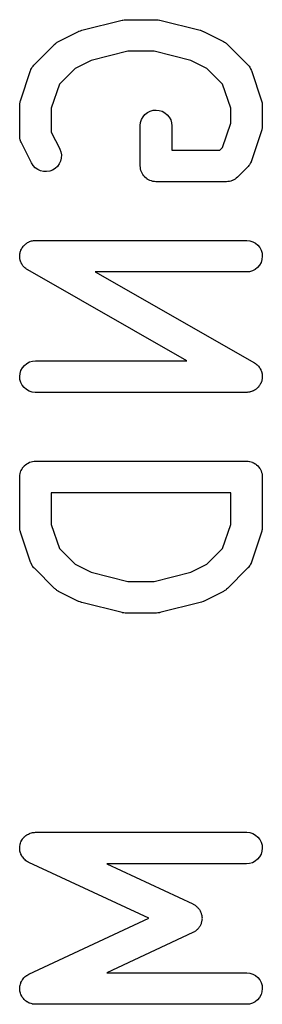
# Model space of a CAD drawing. Extents: x 0.06 to 3.68, y 0.9 to 3.15.
# Tile 13 of 13: x 3.6355 to 3.6808, y 2.3549 to 2.5389. Entities that reach past the tile are written whole.
import ezdxf

# ---------------------------------------------------------------- set-up
doc = ezdxf.new("R2010")
doc.units = 0
doc.header["$MEASUREMENT"] = 0
doc.layers.add('BLACK', color=7, linetype='CONTINUOUS')

msp = doc.modelspace()

# ---------------------------------------------------------------- linework, layer by layer
at = {"layer": 'BLACK', "linetype": 'CONTINUOUS'}
for p, q in [((3.6471, 2.5369), (3.6546, 2.53878)), ((3.6546, 2.53878), (3.65464, 2.53879)), ((3.65464, 2.53879), (3.65469, 2.53879)), ((3.65469, 2.53879), (3.65474, 2.53881)), ((3.65474, 2.53881), (3.65497, 2.53883)), ((3.65497, 2.53883), (3.65521, 2.53886)), ((3.65521, 2.53886), (3.65526, 2.53886)), ((3.65526, 2.53886), (3.65531, 2.53887)), ((3.65531, 2.53887), (3.66094, 2.53887)), ((3.66094, 2.53887), (3.66098, 2.53887)), ((3.66098, 2.53887), (3.66103, 2.53886)), ((3.66103, 2.53886), (3.66108, 2.53886)), ((3.66108, 2.53886), (3.66132, 2.53883)), ((3.66132, 2.53883), (3.66155, 2.5388)), ((3.66155, 2.5388), (3.6616, 2.53879)), ((3.6616, 2.53879), (3.66165, 2.53878)), ((3.66165, 2.53878), (3.66915, 2.5369)), ((3.64274, 2.5348), (3.64649, 2.53668)), ((3.64649, 2.53668), (3.64653, 2.5367)), ((3.64653, 2.5367), (3.64654, 2.5367)), ((3.64654, 2.5367), (3.64656, 2.53671)), ((3.64656, 2.53671), (3.64681, 2.5368)), ((3.64681, 2.5368), (3.64707, 2.5369)), ((3.64707, 2.5369), (3.64708, 2.5369)), ((3.64708, 2.5369), (3.6471, 2.5369)), ((3.66915, 2.5369), (3.66919, 2.53689)), ((3.66919, 2.53689), (3.66921, 2.53689)), ((3.66921, 2.53689), (3.66922, 2.53689)), ((3.66922, 2.53689), (3.66948, 2.53679)), ((3.66948, 2.53679), (3.66973, 2.53669)), ((3.66973, 2.53669), (3.66974, 2.53668)), ((3.66974, 2.53668), (3.66976, 2.53668)), ((3.66976, 2.53668), (3.67351, 2.5348)), ((3.63823, 2.5305), (3.64198, 2.53425)), ((3.64198, 2.53425), (3.64201, 2.53428)), ((3.64201, 2.53428), (3.64214, 2.53438)), ((3.64214, 2.53438), (3.64226, 2.5345)), ((3.64226, 2.5345), (3.64236, 2.53456)), ((3.64236, 2.53456), (3.64246, 2.53464)), ((3.64246, 2.53464), (3.6426, 2.53472)), ((3.6426, 2.53472), (3.64274, 2.5348)), ((3.67351, 2.5348), (3.67354, 2.53479)), ((3.67354, 2.53479), (3.67368, 2.5347)), ((3.67368, 2.5347), (3.67383, 2.53462)), ((3.67383, 2.53462), (3.67392, 2.53454)), ((3.67392, 2.53454), (3.67403, 2.53447)), ((3.67403, 2.53447), (3.67415, 2.53436)), ((3.67415, 2.53436), (3.67427, 2.53425)), ((3.67427, 2.53425), (3.67802, 2.5305)), ((3.65568, 2.53296), (3.64884, 2.53125)), ((3.66057, 2.53296), (3.65568, 2.53296)), ((3.66741, 2.53125), (3.66057, 2.53296)), ((3.63786, 2.53006), (3.63799, 2.53021)), ((3.63799, 2.53021), (3.63811, 2.53038)), ((3.63811, 2.53038), (3.63817, 2.53043)), ((3.63817, 2.53043), (3.63823, 2.5305)), ((3.64884, 2.53125), (3.64581, 2.52974)), ((3.67044, 2.52974), (3.66741, 2.53125)), ((3.67802, 2.5305), (3.67805, 2.53047)), ((3.67805, 2.53047), (3.67811, 2.5304)), ((3.67811, 2.5304), (3.67817, 2.53034)), ((3.67817, 2.53034), (3.67829, 2.53018)), ((3.67829, 2.53018), (3.67841, 2.53002)), ((3.63564, 2.52372), (3.63751, 2.52935)), ((3.63751, 2.52935), (3.63753, 2.52939)), ((3.63753, 2.52939), (3.63756, 2.52947)), ((3.63756, 2.52947), (3.63759, 2.52955)), ((3.63759, 2.52955), (3.63768, 2.52973)), ((3.63768, 2.52973), (3.63777, 2.52991)), ((3.63777, 2.52991), (3.63782, 2.52998)), ((3.63782, 2.52998), (3.63786, 2.53006)), ((3.64581, 2.52974), (3.6429, 2.52682)), ((3.67335, 2.52682), (3.67044, 2.52974)), ((3.67841, 2.53002), (3.67845, 2.52995)), ((3.67845, 2.52995), (3.6785, 2.52987)), ((3.6785, 2.52987), (3.67858, 2.52969)), ((3.67858, 2.52969), (3.67868, 2.52951)), ((3.67868, 2.52951), (3.6787, 2.52943)), ((3.6787, 2.52943), (3.67874, 2.52935)), ((3.67874, 2.52935), (3.68061, 2.52372)), ((3.6429, 2.52682), (3.64139, 2.52231)), ((3.67486, 2.52231), (3.67335, 2.52682)), ((3.63549, 2.52283), (3.63551, 2.523)), ((3.63549, 2.52279), (3.63549, 2.52283)), ((3.63549, 2.51717), (3.63549, 2.52279)), ((3.63551, 2.52316), (3.63554, 2.52328)), ((3.63551, 2.523), (3.63551, 2.52316)), ((3.63554, 2.52328), (3.63555, 2.5234)), ((3.63555, 2.5234), (3.6356, 2.52356)), ((3.6356, 2.52356), (3.63564, 2.52372)), ((3.68061, 2.52372), (3.68062, 2.52368)), ((3.68062, 2.52368), (3.68066, 2.52352)), ((3.68066, 2.52352), (3.68071, 2.52336)), ((3.68071, 2.52336), (3.68072, 2.52324)), ((3.68072, 2.52324), (3.68074, 2.52312)), ((3.68074, 2.52312), (3.68075, 2.52295)), ((3.68075, 2.52295), (3.68076, 2.52279)), ((3.68076, 2.52279), (3.68076, 2.51904)), ((3.64139, 2.52231), (3.64139, 2.51786)), ((3.6585, 2.52071), (3.65887, 2.52115)), ((3.65887, 2.52115), (3.65932, 2.52151)), ((3.65932, 2.52151), (3.65983, 2.52178)), ((3.65983, 2.52178), (3.66038, 2.52194)), ((3.66038, 2.52194), (3.66096, 2.52199)), ((3.66096, 2.52199), (3.66153, 2.52193)), ((3.66153, 2.52193), (3.66208, 2.52176)), ((3.66208, 2.52176), (3.66259, 2.52149)), ((3.66259, 2.52149), (3.66303, 2.52112)), ((3.66303, 2.52112), (3.6634, 2.52067)), ((3.67486, 2.51952), (3.67486, 2.52231)), ((3.65798, 2.51908), (3.65805, 2.51965)), ((3.65805, 2.51965), (3.65822, 2.5202)), ((3.65822, 2.5202), (3.6585, 2.52071)), ((3.6634, 2.52067), (3.66367, 2.52017)), ((3.66367, 2.52017), (3.66383, 2.51961)), ((3.66383, 2.51961), (3.66389, 2.51904)), ((3.67335, 2.51501), (3.67486, 2.51952)), ((3.64139, 2.51786), (3.64296, 2.51474)), ((3.65798, 2.51904), (3.65798, 2.51908)), ((3.65798, 2.51154), (3.65798, 2.51904)), ((3.66389, 2.51904), (3.66389, 2.51449)), ((3.68061, 2.51811), (3.67874, 2.51248)), ((3.68065, 2.51827), (3.68061, 2.51811)), ((3.6807, 2.51843), (3.68065, 2.51827)), ((3.68071, 2.51855), (3.6807, 2.51843)), ((3.68074, 2.51867), (3.68071, 2.51855)), ((3.68076, 2.519), (3.68074, 2.51883)), ((3.68074, 2.51883), (3.68074, 2.51867)), ((3.68076, 2.51904), (3.68076, 2.519)), ((3.6355, 2.51708), (3.63549, 2.51717)), ((3.63549, 2.51699), (3.6355, 2.51708)), ((3.63552, 2.51679), (3.63549, 2.51699)), ((3.63554, 2.51659), (3.63552, 2.51679)), ((3.63557, 2.51651), (3.63554, 2.51659)), ((3.63558, 2.51642), (3.63557, 2.51651)), ((3.63565, 2.51623), (3.63558, 2.51642)), ((3.63571, 2.51604), (3.63565, 2.51623)), ((3.63575, 2.51596), (3.63571, 2.51604)), ((3.63578, 2.51588), (3.63575, 2.51596)), ((3.6358, 2.51584), (3.63578, 2.51588)), ((3.63767, 2.5121), (3.6358, 2.51584)), ((3.64296, 2.51474), (3.64297, 2.5147)), ((3.64297, 2.5147), (3.64317, 2.51416)), ((3.64317, 2.51416), (3.64326, 2.51359)), ((3.64326, 2.51359), (3.64324, 2.51301)), ((3.66389, 2.51449), (3.67284, 2.51449)), ((3.67284, 2.51449), (3.67335, 2.51501)), ((3.63798, 2.51161), (3.63767, 2.5121)), ((3.64287, 2.51193), (3.64253, 2.51146)), ((3.64311, 2.51245), (3.64287, 2.51193)), ((3.64324, 2.51301), (3.64311, 2.51245)), ((3.67839, 2.51177), (3.67826, 2.51162)), ((3.67843, 2.51185), (3.67839, 2.51177)), ((3.67848, 2.51192), (3.67843, 2.51185)), ((3.67857, 2.5121), (3.67848, 2.51192)), ((3.67866, 2.51228), (3.67857, 2.5121)), ((3.67869, 2.51236), (3.67866, 2.51228)), ((3.67872, 2.51244), (3.67869, 2.51236)), ((3.67874, 2.51248), (3.67872, 2.51244)), ((3.63838, 2.51119), (3.63798, 2.51161)), ((3.63885, 2.51085), (3.63838, 2.51119)), ((3.63937, 2.51062), (3.63885, 2.51085)), ((3.63993, 2.51049), (3.63937, 2.51062)), ((3.64051, 2.51047), (3.63993, 2.51049)), ((3.64108, 2.51056), (3.64051, 2.51047)), ((3.64162, 2.51077), (3.64108, 2.51056)), ((3.64211, 2.51107), (3.64162, 2.51077)), ((3.64253, 2.51146), (3.64211, 2.51107)), ((3.65801, 2.51126), (3.65798, 2.51154)), ((3.65804, 2.51099), (3.65801, 2.51126)), ((3.65804, 2.51098), (3.65804, 2.51099)), ((3.65804, 2.51097), (3.65804, 2.51098)), ((3.65812, 2.5107), (3.65804, 2.51097)), ((3.6582, 2.51043), (3.65812, 2.5107)), ((3.65821, 2.51042), (3.6582, 2.51043)), ((3.6582, 2.51043), (3.6582, 2.51043)), ((3.65834, 2.51017), (3.65821, 2.51042)), ((3.65847, 2.50992), (3.65834, 2.51017)), ((3.65848, 2.50991), (3.65847, 2.50992)), ((3.65847, 2.50992), (3.65847, 2.50992)), ((3.65865, 2.50969), (3.65848, 2.50991)), ((3.67802, 2.51133), (3.67615, 2.50945)), ((3.67808, 2.5114), (3.67802, 2.51133)), ((3.67814, 2.51145), (3.67808, 2.5114)), ((3.67826, 2.51162), (3.67814, 2.51145)), ((3.65883, 2.50948), (3.65865, 2.50969)), ((3.65884, 2.50947), (3.65883, 2.50948)), ((3.65884, 2.50946), (3.65884, 2.50947)), ((3.65906, 2.50928), (3.65884, 2.50946)), ((3.65927, 2.5091), (3.65906, 2.50928)), ((3.65928, 2.5091), (3.65927, 2.5091)), ((3.65929, 2.50909), (3.65928, 2.5091)), ((3.65953, 2.50896), (3.65929, 2.50909)), ((3.65977, 2.50883), (3.65953, 2.50896)), ((3.65978, 2.50882), (3.65977, 2.50883)), ((3.65979, 2.50882), (3.65978, 2.50882)), ((3.66006, 2.50874), (3.65979, 2.50882)), ((3.66032, 2.50865), (3.66006, 2.50874)), ((3.66033, 2.50865), (3.66032, 2.50865)), ((3.66034, 2.50865), (3.66033, 2.50865)), ((3.66062, 2.50862), (3.66034, 2.50865)), ((3.6609, 2.50859), (3.66062, 2.50862)), ((3.66092, 2.50859), (3.6609, 2.50859)), ((3.66094, 2.50859), (3.66092, 2.50859)), ((3.66092, 2.50859), (3.66092, 2.50859)), ((3.66092, 2.50859), (3.66092, 2.50859)), ((3.67406, 2.50859), (3.66094, 2.50859)), ((3.67433, 2.50861), (3.67406, 2.50859)), ((3.6746, 2.50864), (3.67433, 2.50861)), ((3.67462, 2.50864), (3.6746, 2.50864)), ((3.67463, 2.50864), (3.67462, 2.50864)), ((3.67489, 2.50872), (3.67463, 2.50864)), ((3.67516, 2.5088), (3.67489, 2.50872)), ((3.67517, 2.50881), (3.67516, 2.5088)), ((3.67519, 2.50881), (3.67517, 2.50881)), ((3.67543, 2.50894), (3.67519, 2.50881)), ((3.67567, 2.50906), (3.67543, 2.50894)), ((3.67568, 2.50907), (3.67567, 2.50906)), ((3.67569, 2.50908), (3.67568, 2.50907)), ((3.67591, 2.50925), (3.67569, 2.50908)), ((3.67612, 2.50942), (3.67591, 2.50925)), ((3.67614, 2.50945), (3.67612, 2.50942)), ((3.67615, 2.50945), (3.67614, 2.50945)), ((3.67614, 2.50945), (3.67614, 2.50945)), ((3.67614, 2.50945), (3.67614, 2.50945)), ((3.63664, 2.49701), (3.63673, 2.49706)), ((3.63673, 2.49706), (3.63681, 2.49713)), ((3.63681, 2.49713), (3.63697, 2.49722)), ((3.63697, 2.49722), (3.63713, 2.49732)), ((3.63713, 2.49732), (3.63723, 2.49735)), ((3.63723, 2.49735), (3.63731, 2.4974)), ((3.63731, 2.4974), (3.6375, 2.49745)), ((3.6375, 2.49745), (3.63767, 2.49752)), ((3.63767, 2.49752), (3.63777, 2.49754)), ((3.63777, 2.49754), (3.63787, 2.49756)), ((3.63787, 2.49756), (3.63806, 2.49758)), ((3.63806, 2.49758), (3.63824, 2.49761)), ((3.63824, 2.49761), (3.63834, 2.49761)), ((3.63834, 2.49761), (3.63844, 2.49762)), ((3.63844, 2.49762), (3.67781, 2.49762)), ((3.67781, 2.49762), (3.67785, 2.49762)), ((3.67785, 2.49762), (3.67842, 2.49756)), ((3.67842, 2.49756), (3.67897, 2.49738)), ((3.67897, 2.49738), (3.67948, 2.4971)), ((3.67948, 2.4971), (3.67992, 2.49673)), ((3.63554, 2.49516), (3.63555, 2.49526)), ((3.63555, 2.49526), (3.6356, 2.49544)), ((3.6356, 2.49544), (3.63565, 2.49563)), ((3.63565, 2.49563), (3.63569, 2.49572)), ((3.63569, 2.49572), (3.63572, 2.49581)), ((3.63572, 2.49581), (3.63581, 2.49598)), ((3.63581, 2.49598), (3.63589, 2.49615)), ((3.63589, 2.49615), (3.63594, 2.49623)), ((3.63594, 2.49623), (3.63599, 2.49632)), ((3.63599, 2.49632), (3.63611, 2.49647)), ((3.63611, 2.49647), (3.63622, 2.49662)), ((3.63622, 2.49662), (3.6363, 2.49669)), ((3.6363, 2.49669), (3.63636, 2.49676)), ((3.63636, 2.49676), (3.63651, 2.49688)), ((3.63651, 2.49688), (3.63664, 2.49701)), ((3.67992, 2.49673), (3.68028, 2.49628)), ((3.68028, 2.49628), (3.68055, 2.49577)), ((3.68055, 2.49577), (3.68071, 2.49522)), ((3.68071, 2.49522), (3.68076, 2.49465)), ((3.63549, 2.49469), (3.63551, 2.49488)), ((3.6355, 2.49459), (3.63549, 2.49469)), ((3.63549, 2.49449), (3.6355, 2.49459)), ((3.63552, 2.4943), (3.63549, 2.49449)), ((3.63551, 2.49507), (3.63554, 2.49516)), ((3.63551, 2.49488), (3.63551, 2.49507)), ((3.63554, 2.49411), (3.63552, 2.4943)), ((3.63557, 2.49402), (3.63554, 2.49411)), ((3.63558, 2.49392), (3.63557, 2.49402)), ((3.63565, 2.49374), (3.63558, 2.49392)), ((3.6357, 2.49356), (3.63565, 2.49374)), ((3.63575, 2.49347), (3.6357, 2.49356)), ((3.63578, 2.49338), (3.63575, 2.49347)), ((3.63588, 2.49322), (3.63578, 2.49338)), ((3.68053, 2.49352), (3.68026, 2.49302)), ((3.6807, 2.49407), (3.68053, 2.49352)), ((3.68076, 2.49465), (3.6807, 2.49407)), ((3.63597, 2.49305), (3.63588, 2.49322)), ((3.63603, 2.49297), (3.63597, 2.49305)), ((3.63608, 2.49289), (3.63603, 2.49297)), ((3.63621, 2.49275), (3.63608, 2.49289)), ((3.63633, 2.4926), (3.63621, 2.49275)), ((3.63641, 2.49254), (3.63633, 2.4926)), ((3.63647, 2.49247), (3.63641, 2.49254)), ((3.63663, 2.49235), (3.63647, 2.49247)), ((3.63677, 2.49223), (3.63663, 2.49235)), ((3.63686, 2.49218), (3.63677, 2.49223)), ((3.63694, 2.49213), (3.63686, 2.49218)), ((3.63698, 2.4921), (3.63694, 2.49213)), ((3.66669, 2.47512), (3.63698, 2.4921)), ((3.67781, 2.49172), (3.64956, 2.49172)), ((3.64956, 2.49172), (3.67928, 2.47473)), ((3.67838, 2.49177), (3.67781, 2.49172)), ((3.67894, 2.49194), (3.67838, 2.49177)), ((3.67944, 2.49221), (3.67894, 2.49194)), ((3.67989, 2.49257), (3.67944, 2.49221)), ((3.68026, 2.49302), (3.67989, 2.49257)), ((3.63731, 2.4749), (3.63787, 2.47507)), ((3.63787, 2.47507), (3.63844, 2.47512)), ((3.63844, 2.47512), (3.66669, 2.47512)), ((3.63555, 2.47276), (3.63572, 2.47332)), ((3.63572, 2.47332), (3.63599, 2.47382)), ((3.63599, 2.47382), (3.63636, 2.47427)), ((3.63636, 2.47427), (3.63681, 2.47463)), ((3.63681, 2.47463), (3.63731, 2.4749)), ((3.67928, 2.47473), (3.67931, 2.47471)), ((3.67931, 2.47471), (3.67939, 2.47466)), ((3.67939, 2.47466), (3.67948, 2.47461)), ((3.67948, 2.47461), (3.67962, 2.47449)), ((3.67962, 2.47449), (3.67978, 2.47437)), ((3.67978, 2.47437), (3.67984, 2.4743)), ((3.67984, 2.4743), (3.67992, 2.47424)), ((3.67992, 2.47424), (3.68004, 2.47409)), ((3.68004, 2.47409), (3.68017, 2.47395)), ((3.68017, 2.47395), (3.68022, 2.47387)), ((3.68022, 2.47387), (3.68028, 2.47379)), ((3.68028, 2.47379), (3.68037, 2.47362)), ((3.68037, 2.47362), (3.68047, 2.47346)), ((3.68047, 2.47346), (3.6805, 2.47337)), ((3.6805, 2.47337), (3.68055, 2.47328)), ((3.68055, 2.47328), (3.6806, 2.4731)), ((3.6806, 2.4731), (3.68067, 2.47292)), ((3.63549, 2.47219), (3.63555, 2.47276)), ((3.63554, 2.47162), (3.63549, 2.47219)), ((3.6357, 2.47106), (3.63554, 2.47162)), ((3.68065, 2.4714), (3.6806, 2.47121)), ((3.6807, 2.47158), (3.68065, 2.4714)), ((3.68067, 2.47292), (3.68068, 2.47282)), ((3.68068, 2.47282), (3.68071, 2.47272)), ((3.68071, 2.47168), (3.6807, 2.47158)), ((3.68071, 2.47272), (3.68073, 2.47254)), ((3.68074, 2.47177), (3.68071, 2.47168)), ((3.68073, 2.47254), (3.68076, 2.47235)), ((3.68076, 2.47215), (3.68074, 2.47196)), ((3.68074, 2.47196), (3.68074, 2.47177)), ((3.68076, 2.47235), (3.68075, 2.47225)), ((3.68075, 2.47225), (3.68076, 2.47215)), ((3.63597, 2.47055), (3.6357, 2.47106)), ((3.63633, 2.47011), (3.63597, 2.47055)), ((3.63677, 2.46973), (3.63633, 2.47011)), ((3.63728, 2.46946), (3.63677, 2.46973)), ((3.63783, 2.46928), (3.63728, 2.46946)), ((3.67894, 2.46944), (3.67875, 2.46939)), ((3.67902, 2.46949), (3.67894, 2.46944)), ((3.67912, 2.46952), (3.67902, 2.46949)), ((3.67928, 2.46962), (3.67912, 2.46952)), ((3.67944, 2.46971), (3.67928, 2.46962)), ((3.67952, 2.46977), (3.67944, 2.46971)), ((3.67961, 2.46983), (3.67952, 2.46977)), ((3.67974, 2.46996), (3.67961, 2.46983)), ((3.67989, 2.47008), (3.67974, 2.46996)), ((3.67995, 2.47015), (3.67989, 2.47008)), ((3.68003, 2.47022), (3.67995, 2.47015)), ((3.68014, 2.47037), (3.68003, 2.47022)), ((3.68026, 2.47052), (3.68014, 2.47037)), ((3.68031, 2.47061), (3.68026, 2.47052)), ((3.68036, 2.47069), (3.68031, 2.47061)), ((3.68044, 2.47086), (3.68036, 2.47069)), ((3.68053, 2.47103), (3.68044, 2.47086)), ((3.68056, 2.47112), (3.68053, 2.47103)), ((3.6806, 2.47121), (3.68056, 2.47112)), ((3.6384, 2.46922), (3.63783, 2.46928)), ((3.63844, 2.46922), (3.6384, 2.46922)), ((3.67781, 2.46922), (3.63844, 2.46922)), ((3.67791, 2.46923), (3.67781, 2.46922)), ((3.67801, 2.46922), (3.67791, 2.46923)), ((3.6782, 2.46926), (3.67801, 2.46922)), ((3.67838, 2.46927), (3.6782, 2.46926)), ((3.67848, 2.4693), (3.67838, 2.46927)), ((3.67858, 2.46932), (3.67848, 2.4693)), ((3.67875, 2.46939), (3.67858, 2.46932)), ((3.63573, 2.45459), (3.63586, 2.45483)), ((3.63586, 2.45483), (3.63599, 2.45507)), ((3.63599, 2.45507), (3.636, 2.45508)), ((3.636, 2.45509), (3.63618, 2.45531)), ((3.636, 2.45508), (3.636, 2.45509)), ((3.63618, 2.45531), (3.63636, 2.45552)), ((3.63636, 2.45552), (3.63637, 2.45553)), ((3.63637, 2.45553), (3.63659, 2.45571)), ((3.63637, 2.45553), (3.63637, 2.45553)), ((3.63659, 2.45571), (3.63681, 2.45588)), ((3.63681, 2.45588), (3.63682, 2.45589)), ((3.63682, 2.45589), (3.63707, 2.45602)), ((3.63682, 2.45589), (3.63682, 2.45589)), ((3.63707, 2.45602), (3.63731, 2.45615)), ((3.63731, 2.45615), (3.63732, 2.45616)), ((3.63732, 2.45616), (3.63733, 2.45616)), ((3.63733, 2.45616), (3.6376, 2.45624)), ((3.6376, 2.45624), (3.63787, 2.45632)), ((3.63787, 2.45632), (3.63788, 2.45632)), ((3.63788, 2.45632), (3.63789, 2.45632)), ((3.63789, 2.45632), (3.63816, 2.45635)), ((3.63816, 2.45635), (3.63844, 2.45638)), ((3.63844, 2.45638), (3.67781, 2.45638)), ((3.67781, 2.45638), (3.67783, 2.45638)), ((3.67783, 2.45638), (3.67783, 2.45638)), ((3.67783, 2.45638), (3.67783, 2.45638)), ((3.67783, 2.45638), (3.67785, 2.45638)), ((3.67785, 2.45638), (3.67813, 2.45634)), ((3.67813, 2.45634), (3.6784, 2.45632)), ((3.6784, 2.45632), (3.67841, 2.45631)), ((3.67841, 2.45631), (3.67842, 2.45631)), ((3.67842, 2.45631), (3.67869, 2.45623)), ((3.67869, 2.45623), (3.67895, 2.45615)), ((3.67895, 2.45615), (3.67896, 2.45614)), ((3.67896, 2.45614), (3.67897, 2.45614)), ((3.67897, 2.45614), (3.67922, 2.456)), ((3.67922, 2.456), (3.67946, 2.45587)), ((3.67946, 2.45587), (3.67947, 2.45586)), ((3.67947, 2.45586), (3.67948, 2.45586)), ((3.67948, 2.45586), (3.67969, 2.45568)), ((3.67969, 2.45568), (3.67991, 2.4555)), ((3.67991, 2.4555), (3.67991, 2.4555)), ((3.67991, 2.4555), (3.67992, 2.45549)), ((3.67992, 2.45549), (3.68009, 2.45527)), ((3.68009, 2.45527), (3.68027, 2.45506)), ((3.68027, 2.45506), (3.68027, 2.45505)), ((3.68027, 2.45505), (3.68028, 2.45504)), ((3.68028, 2.45504), (3.68041, 2.45479)), ((3.68041, 2.45479), (3.68054, 2.45455)), ((3.63549, 2.45346), (3.63552, 2.45374)), ((3.63549, 2.45344), (3.63549, 2.45346)), ((3.63549, 2.45342), (3.63549, 2.45344)), ((3.63549, 2.45344), (3.63549, 2.45344)), ((3.63549, 2.45344), (3.63549, 2.45344)), ((3.63549, 2.44405), (3.63549, 2.45342)), ((3.63552, 2.45374), (3.63555, 2.45402)), ((3.63555, 2.45404), (3.63564, 2.4543)), ((3.63555, 2.45403), (3.63555, 2.45404)), ((3.63555, 2.45402), (3.63555, 2.45403)), ((3.63564, 2.4543), (3.63572, 2.45457)), ((3.63572, 2.45458), (3.63573, 2.45459)), ((3.63572, 2.45457), (3.63572, 2.45458)), ((3.68054, 2.45455), (3.68054, 2.45454)), ((3.68054, 2.45454), (3.68055, 2.45453)), ((3.68055, 2.45453), (3.68063, 2.45426)), ((3.68063, 2.45426), (3.68071, 2.454)), ((3.68071, 2.454), (3.68071, 2.45399)), ((3.68071, 2.45399), (3.68071, 2.45398)), ((3.68071, 2.45398), (3.68074, 2.4537)), ((3.68074, 2.4537), (3.68076, 2.45342)), ((3.68076, 2.45342), (3.68076, 2.44405)), ((3.64139, 2.45047), (3.64139, 2.44453)), ((3.67486, 2.45047), (3.64139, 2.45047)), ((3.67486, 2.44453), (3.67486, 2.45047)), ((3.6355, 2.44388), (3.63549, 2.44405)), ((3.63551, 2.44372), (3.6355, 2.44388)), ((3.63553, 2.4436), (3.63551, 2.44372)), ((3.64139, 2.44453), (3.6429, 2.44002)), ((3.67335, 2.44002), (3.67486, 2.44453)), ((3.68074, 2.44368), (3.68071, 2.44356)), ((3.68076, 2.44401), (3.68074, 2.44384)), ((3.68074, 2.44384), (3.68074, 2.44368)), ((3.68076, 2.44405), (3.68076, 2.44401)), ((3.63554, 2.44348), (3.63553, 2.4436)), ((3.63559, 2.44332), (3.63554, 2.44348)), ((3.63563, 2.44315), (3.63559, 2.44332)), ((3.63564, 2.44312), (3.63563, 2.44315)), ((3.63751, 2.43749), (3.63564, 2.44312)), ((3.68061, 2.44312), (3.67874, 2.43749)), ((3.68065, 2.44328), (3.68061, 2.44312)), ((3.6807, 2.44344), (3.68065, 2.44328)), ((3.68071, 2.44356), (3.6807, 2.44344)), ((3.6429, 2.44002), (3.64581, 2.4371)), ((3.67044, 2.4371), (3.67335, 2.44002)), ((3.63755, 2.43741), (3.63751, 2.43749)), ((3.63757, 2.43733), (3.63755, 2.43741)), ((3.63767, 2.43715), (3.63757, 2.43733)), ((3.63775, 2.43697), (3.63767, 2.43715)), ((3.6378, 2.43689), (3.63775, 2.43697)), ((3.63784, 2.43682), (3.6378, 2.43689)), ((3.63796, 2.43666), (3.63784, 2.43682)), ((3.63808, 2.43649), (3.63796, 2.43666)), ((3.63814, 2.43643), (3.63808, 2.43649)), ((3.6382, 2.43637), (3.63814, 2.43643)), ((3.63823, 2.43634), (3.6382, 2.43637)), ((3.64198, 2.43259), (3.63823, 2.43634)), ((3.64581, 2.4371), (3.64884, 2.43559)), ((3.66741, 2.43559), (3.67044, 2.4371)), ((3.67802, 2.43634), (3.67427, 2.43259)), ((3.67808, 2.4364), (3.67802, 2.43634)), ((3.67814, 2.43646), (3.67808, 2.4364)), ((3.67826, 2.43663), (3.67814, 2.43646)), ((3.67839, 2.43678), (3.67826, 2.43663)), ((3.67843, 2.43686), (3.67839, 2.43678)), ((3.67848, 2.43693), (3.67843, 2.43686)), ((3.67857, 2.43711), (3.67848, 2.43693)), ((3.67866, 2.43729), (3.67857, 2.43711)), ((3.67869, 2.43737), (3.67866, 2.43729)), ((3.67872, 2.43745), (3.67869, 2.43737)), ((3.67874, 2.43749), (3.67872, 2.43745)), ((3.64884, 2.43559), (3.65568, 2.43388)), ((3.66057, 2.43388), (3.66741, 2.43559)), ((3.65568, 2.43388), (3.66057, 2.43388)), ((3.6421, 2.43248), (3.64198, 2.43259)), ((3.64222, 2.43237), (3.6421, 2.43248)), ((3.64233, 2.4323), (3.64222, 2.43237)), ((3.64242, 2.43222), (3.64233, 2.4323)), ((3.64257, 2.43214), (3.64242, 2.43222)), ((3.64271, 2.43205), (3.64257, 2.43214)), ((3.64274, 2.43203), (3.64271, 2.43205)), ((3.64649, 2.43016), (3.64274, 2.43203)), ((3.67351, 2.43203), (3.66976, 2.43016)), ((3.67365, 2.43212), (3.67351, 2.43203)), ((3.67379, 2.4322), (3.67365, 2.43212)), ((3.67389, 2.43228), (3.67379, 2.4322)), ((3.67399, 2.43234), (3.67389, 2.43228)), ((3.67411, 2.43246), (3.67399, 2.43234)), ((3.67424, 2.43256), (3.67411, 2.43246)), ((3.67427, 2.43259), (3.67424, 2.43256)), ((3.64651, 2.43016), (3.64649, 2.43016)), ((3.64652, 2.43015), (3.64651, 2.43016)), ((3.64677, 2.43005), (3.64652, 2.43015)), ((3.64703, 2.42995), (3.64677, 2.43005)), ((3.64705, 2.42995), (3.64703, 2.42995)), ((3.64706, 2.42995), (3.64705, 2.42995)), ((3.6471, 2.42994), (3.64706, 2.42995)), ((3.6546, 2.42806), (3.6471, 2.42994)), ((3.66915, 2.42994), (3.66165, 2.42806)), ((3.66917, 2.42994), (3.66915, 2.42994)), ((3.66918, 2.42994), (3.66917, 2.42994)), ((3.66943, 2.43004), (3.66918, 2.42994)), ((3.6697, 2.43013), (3.66943, 2.43004)), ((3.66971, 2.43014), (3.6697, 2.43013)), ((3.66972, 2.43014), (3.66971, 2.43014)), ((3.66976, 2.43016), (3.66972, 2.43014)), ((3.65465, 2.42805), (3.6546, 2.42806)), ((3.6547, 2.42804), (3.65465, 2.42805)), ((3.65493, 2.42801), (3.6547, 2.42804)), ((3.65517, 2.42798), (3.65493, 2.42801)), ((3.65522, 2.42798), (3.65517, 2.42798)), ((3.65527, 2.42797), (3.65522, 2.42798)), ((3.65531, 2.42797), (3.65527, 2.42797)), ((3.66094, 2.42797), (3.65531, 2.42797)), ((3.66099, 2.42798), (3.66094, 2.42797)), ((3.66104, 2.42798), (3.66099, 2.42798)), ((3.66128, 2.42801), (3.66104, 2.42798)), ((3.66151, 2.42803), (3.66128, 2.42801)), ((3.66156, 2.42804), (3.66151, 2.42803)), ((3.66161, 2.42805), (3.66156, 2.42804)), ((3.66165, 2.42806), (3.66161, 2.42805)), ((3.63692, 2.38659), (3.63712, 2.38668)), ((3.63712, 2.38668), (3.63731, 2.38679)), ((3.63731, 2.38679), (3.63738, 2.38681)), ((3.63738, 2.38681), (3.63744, 2.38684)), ((3.63744, 2.38684), (3.63766, 2.38689)), ((3.63766, 2.38689), (3.63787, 2.38695)), ((3.63787, 2.38695), (3.63793, 2.38696)), ((3.63793, 2.38696), (3.638, 2.38698)), ((3.638, 2.38698), (3.63822, 2.38699)), ((3.63822, 2.38699), (3.63844, 2.38701)), ((3.63844, 2.38701), (3.67781, 2.38701)), ((3.67781, 2.38701), (3.67785, 2.38701)), ((3.67785, 2.38701), (3.67842, 2.38695)), ((3.67842, 2.38695), (3.67897, 2.38677)), ((3.67897, 2.38677), (3.67948, 2.38649)), ((3.63557, 2.38472), (3.63558, 2.38478)), ((3.63558, 2.38478), (3.63565, 2.38499)), ((3.63565, 2.38499), (3.63572, 2.3852)), ((3.63572, 2.3852), (3.63575, 2.38526)), ((3.63575, 2.38526), (3.63577, 2.38532)), ((3.63577, 2.38532), (3.63589, 2.38551)), ((3.63589, 2.38551), (3.63599, 2.38571)), ((3.63599, 2.38571), (3.63604, 2.38576)), ((3.63604, 2.38576), (3.63607, 2.38582)), ((3.63607, 2.38582), (3.63622, 2.38598)), ((3.63622, 2.38598), (3.63636, 2.38615)), ((3.63636, 2.38615), (3.63641, 2.38619)), ((3.63641, 2.38619), (3.63646, 2.38625)), ((3.63646, 2.38625), (3.63664, 2.38638)), ((3.63664, 2.38638), (3.63681, 2.38652)), ((3.63681, 2.38652), (3.63687, 2.38655)), ((3.63687, 2.38655), (3.63692, 2.38659)), ((3.67948, 2.38649), (3.67992, 2.38612)), ((3.67992, 2.38612), (3.68028, 2.38567)), ((3.68028, 2.38567), (3.68055, 2.38516)), ((3.68055, 2.38516), (3.68071, 2.38461)), ((3.63549, 2.38421), (3.63552, 2.38443)), ((3.63549, 2.38414), (3.63549, 2.38421)), ((3.63549, 2.38408), (3.63549, 2.38414)), ((3.63551, 2.38386), (3.63549, 2.38408)), ((3.63552, 2.38364), (3.63551, 2.38386)), ((3.63552, 2.38443), (3.63555, 2.38465)), ((3.63553, 2.38357), (3.63552, 2.38364)), ((3.63554, 2.3835), (3.63553, 2.38357)), ((3.6356, 2.38329), (3.63554, 2.3835)), ((3.63555, 2.38465), (3.63557, 2.38472)), ((3.63565, 2.38308), (3.6356, 2.38329)), ((3.63568, 2.38302), (3.63565, 2.38308)), ((3.6357, 2.38295), (3.63568, 2.38302)), ((3.6358, 2.38276), (3.6357, 2.38295)), ((3.6807, 2.38346), (3.68053, 2.38291)), ((3.68076, 2.38404), (3.6807, 2.38346)), ((3.68071, 2.38461), (3.68076, 2.38404)), ((3.6359, 2.38255), (3.6358, 2.38276)), ((3.63594, 2.3825), (3.6359, 2.38255)), ((3.63597, 2.38244), (3.63594, 2.3825)), ((3.63611, 2.38227), (3.63597, 2.38244)), ((3.63624, 2.38209), (3.63611, 2.38227)), ((3.63629, 2.38204), (3.63624, 2.38209)), ((3.63633, 2.38199), (3.63629, 2.38204)), ((3.6365, 2.38185), (3.63633, 2.38199)), ((3.63666, 2.3817), (3.6365, 2.38185)), ((3.63672, 2.38166), (3.63666, 2.3817)), ((3.63677, 2.38162), (3.63672, 2.38166)), ((3.63697, 2.38151), (3.63677, 2.38162)), ((3.63715, 2.3814), (3.63697, 2.38151)), ((3.63719, 2.38138), (3.63715, 2.3814)), ((3.65958, 2.37093), (3.63719, 2.38138)), ((3.67781, 2.3811), (3.65175, 2.3811)), ((3.65175, 2.3811), (3.66781, 2.37361)), ((3.67838, 2.38116), (3.67781, 2.3811)), ((3.67894, 2.38133), (3.67838, 2.38116)), ((3.67944, 2.3816), (3.67894, 2.38133)), ((3.67989, 2.38196), (3.67944, 2.3816)), ((3.68026, 2.38241), (3.67989, 2.38196)), ((3.68053, 2.38291), (3.68026, 2.38241)), ((3.66781, 2.37361), (3.66785, 2.37359)), ((3.66785, 2.37359), (3.66798, 2.37351)), ((3.66798, 2.37351), (3.66812, 2.37344)), ((3.66812, 2.37344), (3.66822, 2.37336)), ((3.66822, 2.37336), (3.66834, 2.37329)), ((3.66834, 2.37329), (3.66845, 2.37319)), ((3.66845, 2.37319), (3.66857, 2.37309)), ((3.66857, 2.37309), (3.66866, 2.37299)), ((3.66866, 2.37299), (3.66876, 2.3729)), ((3.66876, 2.3729), (3.66885, 2.37278)), ((3.66885, 2.37278), (3.66896, 2.37266)), ((3.66896, 2.37266), (3.66902, 2.37255)), ((3.66902, 2.37255), (3.6691, 2.37244)), ((3.6691, 2.37244), (3.66917, 2.3723)), ((3.66917, 2.3723), (3.66925, 2.37216)), ((3.66925, 2.37216), (3.66929, 2.37204)), ((3.66929, 2.37204), (3.66935, 2.37191)), ((3.66935, 2.37191), (3.66938, 2.37176)), ((3.63719, 2.36049), (3.65958, 2.37093)), ((3.66937, 2.37006), (3.66933, 2.36991)), ((3.66942, 2.37021), (3.66937, 2.37006)), ((3.66938, 2.37176), (3.66943, 2.37162)), ((3.66944, 2.37034), (3.66942, 2.37021)), ((3.66943, 2.37162), (3.66945, 2.37148)), ((3.66948, 2.37047), (3.66944, 2.37034)), ((3.66945, 2.37148), (3.66948, 2.37135)), ((3.66948, 2.37135), (3.66949, 2.3712)), ((3.66949, 2.37063), (3.66948, 2.37047)), ((3.66949, 2.3712), (3.66951, 2.37105)), ((3.66951, 2.37078), (3.66949, 2.37063)), ((3.66951, 2.37105), (3.6695, 2.37091)), ((3.6695, 2.37091), (3.66951, 2.37078)), ((3.66781, 2.36826), (3.65175, 2.36076)), ((3.66794, 2.36834), (3.66781, 2.36826)), ((3.66808, 2.3684), (3.66794, 2.36834)), ((3.66819, 2.36848), (3.66808, 2.3684)), ((3.66831, 2.36855), (3.66819, 2.36848)), ((3.66842, 2.36865), (3.66831, 2.36855)), ((3.66854, 2.36875), (3.66842, 2.36865)), ((3.66864, 2.36885), (3.66854, 2.36875)), ((3.66874, 2.36894), (3.66864, 2.36885)), ((3.66883, 2.36906), (3.66874, 2.36894)), ((3.66893, 2.36917), (3.66883, 2.36906)), ((3.669, 2.36929), (3.66893, 2.36917)), ((3.66908, 2.3694), (3.669, 2.36929)), ((3.66915, 2.36953), (3.66908, 2.3694)), ((3.66923, 2.36967), (3.66915, 2.36953)), ((3.66927, 2.36979), (3.66923, 2.36967)), ((3.66933, 2.36991), (3.66927, 2.36979)), ((3.63572, 2.35895), (3.63582, 2.35915)), ((3.63582, 2.35915), (3.63592, 2.35935)), ((3.63592, 2.35935), (3.63596, 2.3594)), ((3.63596, 2.3594), (3.63599, 2.35946)), ((3.63599, 2.35946), (3.63613, 2.35963)), ((3.63613, 2.35963), (3.63627, 2.35981)), ((3.63627, 2.35981), (3.63632, 2.35985)), ((3.63632, 2.35985), (3.63636, 2.35991)), ((3.63636, 2.35991), (3.63653, 2.36004)), ((3.63653, 2.36004), (3.6367, 2.36019)), ((3.6367, 2.36019), (3.63675, 2.36023)), ((3.63675, 2.36023), (3.63681, 2.36027)), ((3.63681, 2.36027), (3.637, 2.36037)), ((3.637, 2.36037), (3.63719, 2.36049)), ((3.65175, 2.36076), (3.67781, 2.36076)), ((3.67781, 2.36076), (3.67785, 2.36076)), ((3.67785, 2.36076), (3.67842, 2.3607)), ((3.67842, 2.3607), (3.67897, 2.36052)), ((3.67897, 2.36052), (3.67948, 2.36025)), ((3.67948, 2.36025), (3.67992, 2.35988)), ((3.67992, 2.35988), (3.68028, 2.35943)), ((3.68028, 2.35943), (3.68055, 2.35892)), ((3.63549, 2.35783), (3.63551, 2.35805)), ((3.63549, 2.35776), (3.63549, 2.35783)), ((3.63549, 2.3577), (3.63549, 2.35776)), ((3.63552, 2.35748), (3.63549, 2.3577)), ((3.63551, 2.35805), (3.63552, 2.35827)), ((3.63552, 2.35827), (3.63554, 2.35834)), ((3.63554, 2.35726), (3.63552, 2.35748)), ((3.63554, 2.35834), (3.63555, 2.3584)), ((3.63556, 2.35719), (3.63554, 2.35726)), ((3.63555, 2.3584), (3.63561, 2.35862)), ((3.63557, 2.35713), (3.63556, 2.35719)), ((3.63561, 2.35862), (3.63567, 2.35883)), ((3.63567, 2.35883), (3.6357, 2.35889)), ((3.6357, 2.35889), (3.63572, 2.35895)), ((3.6807, 2.35722), (3.68053, 2.35667)), ((3.68055, 2.35892), (3.68071, 2.35836)), ((3.68076, 2.35779), (3.6807, 2.35722)), ((3.68071, 2.35836), (3.68076, 2.35779)), ((3.63564, 2.35692), (3.63557, 2.35713)), ((3.6357, 2.3567), (3.63564, 2.35692)), ((3.63573, 2.35664), (3.6357, 2.3567)), ((3.63576, 2.35658), (3.63573, 2.35664)), ((3.63587, 2.35639), (3.63576, 2.35658)), ((3.63597, 2.35619), (3.63587, 2.35639)), ((3.63601, 2.35614), (3.63597, 2.35619)), ((3.63605, 2.35608), (3.63601, 2.35614)), ((3.63619, 2.35592), (3.63605, 2.35608)), ((3.63633, 2.35574), (3.63619, 2.35592)), ((3.63638, 2.3557), (3.63633, 2.35574)), ((3.63643, 2.35565), (3.63638, 2.3557)), ((3.6366, 2.35552), (3.63643, 2.35565)), ((3.63677, 2.35537), (3.6366, 2.35552)), ((3.63683, 2.35534), (3.63677, 2.35537)), ((3.63688, 2.3553), (3.63683, 2.35534)), ((3.67944, 2.35535), (3.67894, 2.35508)), ((3.67989, 2.35572), (3.67944, 2.35535)), ((3.68026, 2.35616), (3.67989, 2.35572)), ((3.68053, 2.35667), (3.68026, 2.35616)), ((3.63708, 2.3552), (3.63688, 2.3553)), ((3.63728, 2.3551), (3.63708, 2.3552)), ((3.63734, 2.35508), (3.63728, 2.3551)), ((3.6374, 2.35505), (3.63734, 2.35508)), ((3.63762, 2.35499), (3.6374, 2.35505)), ((3.63783, 2.35492), (3.63762, 2.35499)), ((3.63789, 2.35491), (3.63783, 2.35492)), ((3.63796, 2.3549), (3.63789, 2.35491)), ((3.63818, 2.35488), (3.63796, 2.3549)), ((3.6384, 2.35486), (3.63818, 2.35488)), ((3.63844, 2.35486), (3.6384, 2.35486)), ((3.67781, 2.35486), (3.63844, 2.35486)), ((3.67838, 2.35491), (3.67781, 2.35486)), ((3.67894, 2.35508), (3.67838, 2.35491))]:
    msp.add_line(p, q, dxfattribs=at)

doc.saveas('drawing.dxf')
